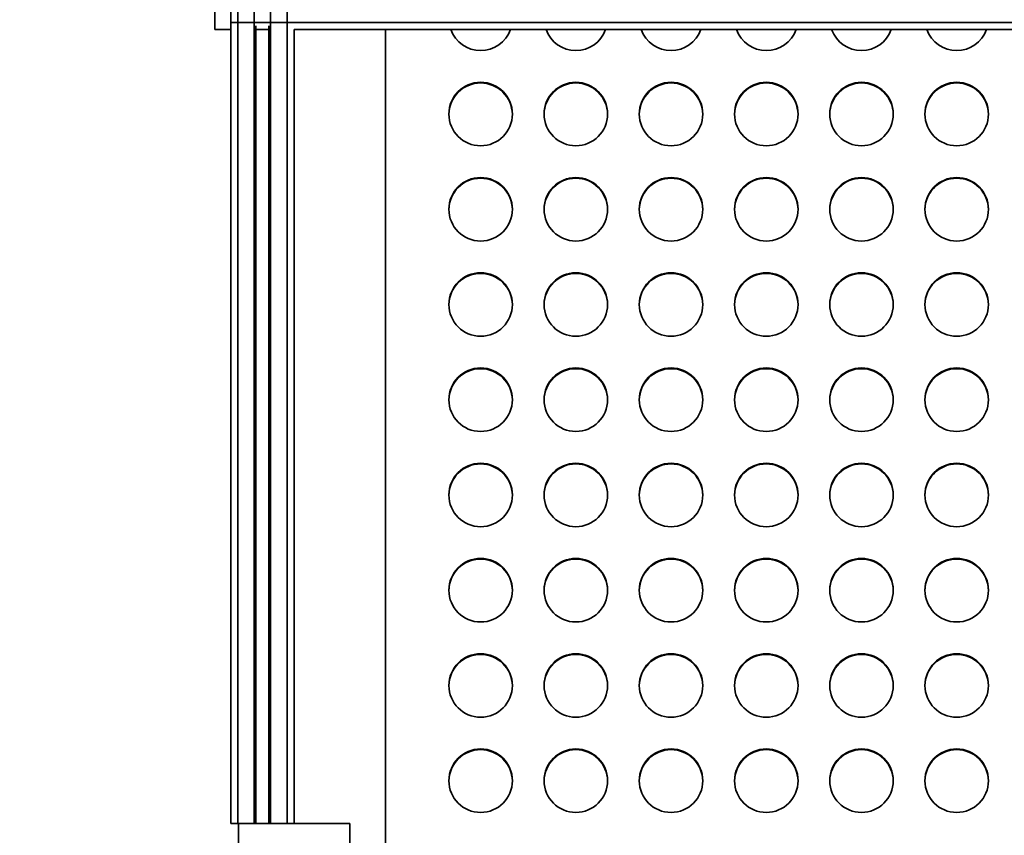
# Model space of a CAD drawing. Header units: millimetres. Extents: x 2945 to 26725, y -1082 to 16127.
# Tile 135 of 151: x 20658 to 21278, y 12490 to 13004. Entities that reach past the tile are written whole.
import ezdxf

# ---------------------------------------------------------------- set-up
doc = ezdxf.new("R2010")
doc.units = ezdxf.units.MM
doc.layers.get('0').update_dxf_attribs({"lineweight": 35})
doc.layers.add('几何体', color=7, linetype='Continuous', lineweight=35)
doc.layers.add('尺寸线层', color=3, linetype='Continuous', lineweight=18)
doc.styles.add('标准', font='txt', dxfattribs={"width": 0.667})
doc.dimstyles.new('GB_尺寸', dxfattribs={"dimtxt": 3.5, "dimasz": 4, "dimexe": 2, "dimexo": 0, "dimtad": 1, "dimdsep": 46, "dimtxsty": '标准', "dimblk": '_CAXARROW', "dimcen": 0, "dimdle": 8, "dimazin": 2, "dimtfac": 0.707107, "dimtdec": 3, "dimtmove": 2, "dimatfit": 3, "dimfxl": 0, "dimfrac": 2, "dimtolj": 1, "dimarcsym": 0})

# ---------------------------------------------------------------- blocks, each defined once
blk = doc.blocks.new('*X159')
at = {"layer": '尺寸线层', "linetype": 'Continuous'}
for points in [[(20437.84, 13747.6), (20447.84, 13667.6), (20427.84, 13667.6)], [(20437.84, 10747.6), (20447.84, 10827.6), (20427.84, 10827.6)]]:
    blk.add_hatch(color=0, dxfattribs=at).paths.add_polyline_path(points, flags=0)
at = {"layer": '尺寸线层', "color": 0, "linetype": 'Continuous'}
for p, q in [((22045.93, 13747.6), (20397.84, 13747.6)), ((20437.84, 13747.6), (20437.84, 10747.6)), ((20790.93, 10747.6), (20397.84, 10747.6))]:
    blk.add_line(p, q, dxfattribs=at)
at = {"layer": '尺寸线层', "color": 0, "insert": (20390.72, 12247.6), "char_height": 70, "width": 255.1041, "attachment_point": 5, "rotation": 90, "line_spacing_factor": 1.15057, "style": '标准'}
blk.add_mtext('\\T1.1;3000', dxfattribs=at)
blk = doc.blocks.new('_CAXARROW')
blk.add_hatch(color=0).paths.add_polyline_path([(0, 0), (-1, 0.125), (-1, -0.125)], flags=0)

msp = doc.modelspace()

# ---------------------------------------------------------------- linework, layer by layer
at = {"layer": '几何体'}
for p, q in [((20795.428, 13497.598), (20795.428, 12497.598)), ((20805.828, 13497.598), (20805.828, 12497.598)), ((20816.028, 13497.598), (20816.028, 12497.598)), ((20826.428, 13497.598), (20826.428, 12497.598)), ((20780.928, 12997.598), (20780.928, 13017.598)), ((20790.928, 13002.098), (20790.928, 13012.498)), ((20790.928, 12997.598), (20790.928, 13002.098)), ((20790.928, 13002.098), (21823.289, 13002.098)), ((20806.828, 13000.036), (20806.828, 12497.598)), ((20815.028, 13000.036), (20815.028, 12497.598)), ((20790.928, 12997.598), (20780.928, 12997.598)), ((20790.928, 12997.598), (20790.928, 12497.598)), ((20806.828, 12997.598), (20815.028, 12997.598)), ((20830.928, 12997.598), (21835.928, 12997.598)), ((20830.928, 12997.598), (20830.928, 12497.598)), ((20888.428, 12997.598), (20888.428, 12468.148)), ((20790.928, 12497.598), (20795.428, 12497.598)), ((20795.428, 12497.598), (20795.928, 12497.598)), ((20795.928, 12497.598), (20795.928, 12482.598)), ((20865.928, 12497.598), (20795.928, 12497.598)), ((20865.928, 12482.598), (20865.928, 12497.598))]:
    msp.add_line(p, q, dxfattribs=at)
for centre in [(20948.428, 12944.437), (21008.428, 12944.437), (21068.428, 12944.437), (21128.428, 12944.437), (21188.428, 12944.437), (21248.428, 12944.437), (20948.428, 12884.443), (21008.428, 12884.443), (21068.428, 12884.443), (21128.428, 12884.443), (21188.428, 12884.443), (21248.428, 12884.443), (20948.428, 12824.449), (21008.428, 12824.449), (21068.428, 12824.449), (21128.428, 12824.449), (21188.428, 12824.449), (21248.428, 12824.449), (20948.428, 12764.455), (21008.428, 12764.455), (21068.428, 12764.455), (21128.428, 12764.455), (21188.428, 12764.455), (21248.428, 12764.455), (20948.428, 12704.461), (21008.428, 12704.461), (21068.428, 12704.461), (21128.428, 12704.461), (21188.428, 12704.461), (21248.428, 12704.461), (20948.428, 12644.467), (21008.428, 12644.467), (21068.428, 12644.467), (21128.428, 12644.467), (21188.428, 12644.467), (21248.428, 12644.467), (20948.428, 12584.473), (21008.428, 12584.473), (21068.428, 12584.473), (21128.428, 12584.473), (21188.428, 12584.473), (21248.428, 12584.473), (20948.428, 12524.479), (21008.428, 12524.479), (21068.428, 12524.479), (21128.428, 12524.479), (21188.428, 12524.479), (21248.428, 12524.479)]:
    msp.add_circle(centre, 19.999, dxfattribs=at)
for centre, radius, start, end in [((20948.428, 13004.435), 20.001, 199.98897, 340.01103), ((21008.428, 13004.435), 20.001, 199.98897, 340.01103), ((21068.428, 13004.435), 20.001, 199.98897, 340.01103), ((21128.428, 13004.435), 20.001, 199.98897, 340.01103), ((21188.428, 13004.435), 20.001, 199.98897, 340.01103), ((21248.428, 13004.435), 20.001, 199.98897, 340.01103), ((20948.427, 12944.015), 19.999, 89.997116, 179.391952), ((20948.429, 12944.015), 19.999, 0.608049, 90.002884), ((21008.427, 12944.015), 19.999, 89.997116, 179.391948), ((21008.429, 12944.015), 19.999, 0.608052, 90.002884), ((21068.427, 12944.015), 19.999, 89.997116, 179.391945), ((21068.429, 12944.015), 19.999, 0.608055, 90.002884), ((21128.427, 12944.015), 19.999, 89.997116, 179.39195), ((21128.429, 12944.015), 19.999, 0.60805, 90.002884), ((21188.427, 12944.015), 19.999, 89.997116, 179.391947), ((21188.429, 12944.015), 19.999, 0.608053, 90.002884), ((21248.427, 12944.015), 19.999, 89.997116, 179.39195), ((21248.429, 12944.015), 19.999, 0.60805, 90.002884), ((20948.427, 12884.021), 19.999, 89.997116, 179.391946), ((20948.429, 12884.021), 19.999, 0.608054, 90.002884), ((21008.427, 12884.021), 19.999, 89.997116, 179.391947), ((21008.429, 12884.021), 19.999, 0.608053, 90.002884), ((21068.427, 12884.021), 19.999, 89.997116, 179.391946), ((21068.429, 12884.021), 19.999, 0.608054, 90.002884), ((21128.427, 12884.021), 19.999, 89.997116, 179.391947), ((21128.429, 12884.021), 19.999, 0.608053, 90.002884), ((21188.427, 12884.021), 19.999, 89.997116, 179.391947), ((21188.429, 12884.021), 19.999, 0.608053, 90.002884), ((21248.427, 12884.021), 19.999, 89.997116, 179.391945), ((21248.429, 12884.021), 19.999, 0.608055, 90.002884), ((20948.427, 12824.027), 19.999, 89.997116, 179.391944), ((20948.429, 12824.027), 19.999, 0.608056, 90.002884), ((21008.427, 12824.027), 19.999, 89.997116, 179.39195), ((21008.429, 12824.027), 19.999, 0.60805, 90.002884), ((21068.427, 12824.027), 19.999, 89.997116, 179.391944), ((21068.429, 12824.027), 19.999, 0.608056, 90.002884), ((21128.427, 12824.027), 19.999, 89.997116, 179.391945), ((21128.429, 12824.027), 19.999, 0.608055, 90.002884), ((21188.427, 12824.027), 19.999, 89.997116, 179.391947), ((21188.429, 12824.027), 19.999, 0.608053, 90.002884), ((21248.427, 12824.027), 19.999, 89.997116, 179.391945), ((21248.429, 12824.027), 19.999, 0.608055, 90.002884), ((20948.427, 12764.033), 19.999, 89.997116, 179.391947), ((20948.429, 12764.033), 19.999, 0.608053, 90.002884), ((21008.427, 12764.033), 19.999, 89.997116, 179.391946), ((21008.429, 12764.033), 19.999, 0.608054, 90.002884), ((21068.427, 12764.033), 19.999, 89.997116, 179.391946), ((21068.429, 12764.033), 19.999, 0.608054, 90.002884), ((21128.427, 12764.033), 19.999, 89.997116, 179.391946), ((21128.429, 12764.033), 19.999, 0.608054, 90.002884), ((21188.427, 12764.033), 19.999, 89.997116, 179.391945), ((21188.429, 12764.033), 19.999, 0.608055, 90.002884), ((21248.427, 12764.033), 19.999, 89.997116, 179.391946), ((21248.429, 12764.033), 19.999, 0.608054, 90.002884), ((20948.427, 12704.039), 19.999, 89.997116, 179.391945), ((20948.429, 12704.039), 19.999, 0.608055, 90.002884), ((21008.427, 12704.039), 19.999, 89.997116, 179.391946), ((21008.429, 12704.039), 19.999, 0.608054, 90.002884), ((21068.427, 12704.039), 19.999, 89.997116, 179.391948), ((21068.429, 12704.039), 19.999, 0.608052, 90.002884), ((21128.427, 12704.039), 19.999, 89.997116, 179.391947), ((21128.429, 12704.039), 19.999, 0.608053, 90.002884), ((21188.427, 12704.039), 19.999, 89.997116, 179.391946), ((21188.429, 12704.039), 19.999, 0.608054, 90.002884), ((21248.427, 12704.039), 19.999, 89.997116, 179.391944), ((21248.429, 12704.039), 19.999, 0.608055, 90.002884), ((20948.427, 12644.045), 19.999, 89.997116, 179.391946), ((20948.429, 12644.045), 19.999, 0.608054, 90.002884), ((21008.427, 12644.045), 19.999, 89.997116, 179.391948), ((21008.429, 12644.045), 19.999, 0.608052, 90.002884), ((21068.427, 12644.045), 19.999, 89.997116, 179.391949), ((21068.429, 12644.045), 19.999, 0.608052, 90.002884), ((21128.427, 12644.045), 19.999, 89.997116, 179.391944), ((21128.429, 12644.045), 19.999, 0.608056, 90.002884), ((21188.427, 12644.045), 19.999, 89.997116, 179.391947), ((21188.429, 12644.045), 19.999, 0.608053, 90.002884), ((21248.427, 12644.045), 19.999, 89.997116, 179.391944), ((21248.429, 12644.045), 19.999, 0.608056, 90.002884), ((20948.427, 12584.051), 19.999, 89.997116, 179.391943), ((20948.429, 12584.051), 19.999, 0.608056, 90.002884), ((21008.427, 12584.051), 19.999, 89.997116, 179.391947), ((21008.429, 12584.051), 19.999, 0.608053, 90.002884), ((21068.427, 12584.051), 19.999, 89.997116, 179.391945), ((21068.429, 12584.051), 19.999, 0.608055, 90.002884), ((21128.427, 12584.051), 19.999, 89.997116, 179.391947), ((21128.429, 12584.051), 19.999, 0.608053, 90.002884), ((21188.427, 12584.051), 19.999, 89.997116, 179.391946), ((21188.429, 12584.051), 19.999, 0.608054, 90.002884), ((21248.427, 12584.051), 19.999, 89.997116, 179.391946), ((21248.429, 12584.051), 19.999, 0.608053, 90.002884), ((20948.427, 12524.057), 19.999, 89.997116, 179.391948), ((20948.429, 12524.057), 19.999, 0.608052, 90.002884), ((21008.427, 12524.057), 19.999, 89.997116, 179.391947), ((21008.429, 12524.057), 19.999, 0.608053, 90.002884), ((21068.427, 12524.057), 19.999, 89.997116, 179.391949), ((21068.429, 12524.057), 19.999, 0.608051, 90.002884), ((21128.427, 12524.057), 19.999, 89.997116, 179.391947), ((21128.429, 12524.057), 19.999, 0.608053, 90.002884), ((21188.427, 12524.057), 19.999, 89.997116, 179.391947), ((21188.429, 12524.057), 19.999, 0.608054, 90.002884), ((21248.427, 12524.057), 19.999, 89.997116, 179.391946), ((21248.429, 12524.057), 19.999, 0.608054, 90.002884)]:
    msp.add_arc(centre, radius, start, end, dxfattribs=at)

# ---------------------------------------------------------------- dimensions: what is measured, and where the dimension line sits
at = {"layer": '尺寸线层'}
dim = msp.add_linear_dim(base=(20437.841, 10747.598), p1=(22045.928, 13747.598), p2=(20790.928, 10747.598), angle=270, dimstyle='GB_尺寸', override={"dimscale": 20, "dimsah": 1, "dimtfill": 1, "dimtzin": 0}, dxfattribs=at)
dim.commit()
dim.dimension.update_dxf_attribs({"geometry": '*X159', "text_midpoint": (20390.719, 12247.598), "dimtype": 160})

doc.saveas('drawing.dxf')
